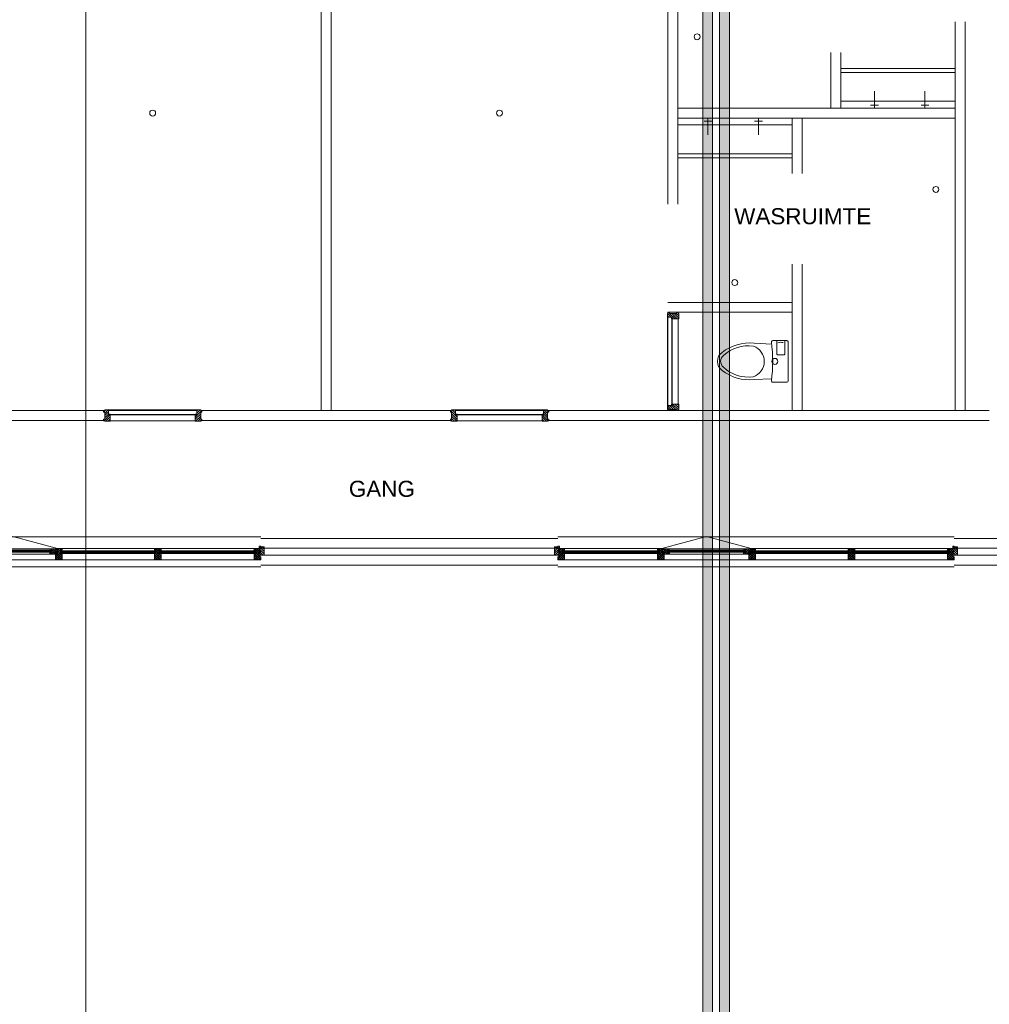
# Model space of a CAD drawing. Header units: millimetres. Extents: x -117530 to 51532, y -61772 to 24900.
# Tile 30 of 175: x -65138 to -55350, y -32701 to -22768. Entities that reach past the tile are written whole.
import ezdxf

# ---------------------------------------------------------------- set-up
doc = ezdxf.new("R2010")
doc.units = ezdxf.units.MM
doc.header["$LTSCALE"] = 254
doc.layers.get('0').update_dxf_attribs({"lineweight": 0})
for name, color, linetype, lineweight in [('HATCH_REACTORS', 7, 'Continuous', 0), ('LAYER21', 7, 'Continuous', 0), ('LAYER30', 7, 'Continuous', 0), ('LAYER31', 7, 'Continuous', 0), ('LAYER32', 7, 'Continuous', 0), ('LAYER49', 7, 'Continuous', 0), ('LAYER52', 7, 'Continuous', 0), ('LAYER74', 7, 'Continuous', 0), ('tekst', 7, 'Continuous', 0)]:
    doc.layers.add(name, color=color, linetype=linetype, lineweight=lineweight)
doc.styles.add('Arial', font='Arial')
pattern_1 = [(135, (11.314, 11.314), (11.31371, 11.31371), [])]
pattern_2 = [(45, (11.314, -11.314), (11.31371, -11.31371), [])]
pattern_3 = [(45, (17.678, -17.678), (17.67767, -17.67767), [])]
pattern_4 = [(135, (17.678, 17.678), (17.67767, 17.67767), [])]

# ---------------------------------------------------------------- blocks, each defined once
blk = doc.blocks.new('LXF---BH')
at = {"layer": 'LAYER32', "linetype": 'Continuous', "lineweight": 0}
h = blk.add_hatch(dxfattribs=at)
h.set_pattern_fill('ARKEY_normaala_23', style=0, pattern_type=2)
h.set_pattern_definition(pattern_1)
h.paths.add_polyline_path([(12, 114), (67, 114), (67, 43), (50, 43), (50, 0), (12, 0), (12, 5), (0, 5), (0, 21), (12, 21), (12, 93), (0, 93), (0, 109), (12, 109)])
at = {"layer": 'LAYER32', "color": 17, "linetype": 'Continuous', "lineweight": 0, "flags": 128}
blk.add_lwpolyline([(12, 114), (67, 114), (67, 43), (50, 43), (50, 0), (12, 0), (12, 5), (0, 5), (0, 21), (12, 21), (12, 93), (0, 93), (0, 109), (12, 109), (12, 114)], close=True, dxfattribs=at)
blk = doc.blocks.new('RXF---BH')
at = {"layer": 'LAYER32', "linetype": 'Continuous', "lineweight": 0}
h = blk.add_hatch(dxfattribs=at)
h.set_pattern_fill('ARKEY_normaala_23', style=0, pattern_type=2)
h.set_pattern_definition(pattern_1)
h.paths.add_polyline_path([(-12, 114), (-67, 114), (-67, 43), (-50, 43), (-50, 0), (-12, 0), (-12, 5), (0, 5), (0, 21), (-12, 21), (-12, 93), (0, 93), (0, 109), (-12, 109)])
at = {"layer": 'LAYER32', "color": 17, "linetype": 'Continuous', "lineweight": 0, "flags": 128}
blk.add_lwpolyline([(-12, 114), (-67, 114), (-67, 43), (-50, 43), (-50, 0), (-12, 0), (-12, 5), (0, 5), (0, 21), (-12, 21), (-12, 93), (0, 93), (0, 109), (-12, 109), (-12, 114)], close=True, dxfattribs=at)
blk = doc.blocks.new('AFVOER')
at = {"layer": 'LAYER52', "color": 1, "linetype": 'Continuous', "lineweight": 0}
blk.add_circle((0, 0), 30, dxfattribs=at)
blk = doc.blocks.new('P74A3-AB')
at = {"layer": 'LAYER74', "color": 17, "linetype": 'Continuous', "lineweight": 0}
for points in [[(0, -40), (195, -40, -0.414214), (210, -55), (210, -195, -0.414214), (195, -210, 0.067632), (-195, -210, -0.414357), (-210, -195), (-210, -55, -0.414214), (-195, -40), (0, -40)], [(210, -75), (75, -75, 0.414214), (65, -85), (65, -145, 0.414214), (75, -155), (210, -155)], [(190, -90, -0.117788), (188.9, -144.7)], [(-175, -205), (-183.7, -385.1, 0.192673), (-90.8, -707.1, 0.527564), (90.8, -707.1, 0.192673), (183.7, -385.1), (175, -205)], [(154.1, -392.2, 0.72121), (-155, -395, 0.227545), (-59.6, -693.8, 0.485792), (61.5, -691.4, 0.226853), (154.1, -392.2)]]:
    blk.add_lwpolyline(points, format="xyb", dxfattribs=at)
at = {"layer": 'LAYER52', "color": 17}
blk.add_blockref('AFVOER', (0, -175), dxfattribs=at)
blk = doc.blocks.new('H31A2-HO')
at = {"layer": 'HATCH_REACTORS', "linetype": 'Continuous', "lineweight": 0}
h = blk.add_hatch(dxfattribs=at)
h.set_pattern_fill('ARKEY_normaala_26', style=0, pattern_type=2)
h.set_pattern_definition(pattern_2)
h.paths.add_polyline_path([(0, 0), (0, 30), (9, 30), (9, 83), (0, 83), (0, 94), (9, 94), (9, 114), (50, 114), (50, 63), (67, 63), (67, 0)])
at = {"layer": 'LAYER31', "linetype": 'Continuous', "lineweight": 0}
h = blk.add_hatch(dxfattribs=at)
h.set_pattern_fill('ARKEY_normaala_23', style=0, pattern_type=2)
h.set_pattern_definition(pattern_1)
h.paths.add_polyline_path([(0, 0), (0, 30), (9, 30), (9, 83), (0, 83), (0, 94), (9, 94), (9, 114), (50, 114), (50, 63), (67, 63), (67, 0)])
at = {"layer": 'HATCH_REACTORS', "color": 1, "lineweight": 0, "flags": 128}
blk.add_lwpolyline([(0, 0), (0, 30), (9, 30), (9, 83), (0, 83), (0, 94), (9, 94), (9, 114), (50, 114), (50, 63), (67, 63), (67, 0)], close=True, dxfattribs=at)
at = {"layer": 'LAYER31', "color": 7, "linetype": 'Continuous', "lineweight": 0, "flags": 128}
blk.add_lwpolyline([(0, 0), (0, 30), (9, 30), (9, 83), (0, 83), (0, 94), (9, 94), (9, 114), (50, 114), (50, 63), (67, 63), (67, 0)], close=True, dxfattribs=at)
blk = doc.blocks.new('LYA---HO')
at = {"layer": 'LAYER31', "color": 1}
blk.add_blockref('H31A2-HO', (0, 0), dxfattribs=at)
blk = doc.blocks.new('H31GF-HO')
at = {"layer": 'HATCH_REACTORS', "linetype": 'Continuous', "lineweight": 0}
h = blk.add_hatch(dxfattribs=at)
h.set_pattern_fill('ARKEY_normaala_26', style=0, pattern_type=2)
h.set_pattern_definition(pattern_2)
h.paths.add_polyline_path([(58, 16), (51, 16), (50, 21), (47, 21), (46, 16), (43, 16), (43, 24), (38, 24), (38, 4), (7, 2), (7, 3), (4, 5), (4, 73), (17, 76), (17, 59), (58, 59)])
at = {"layer": 'LAYER31', "linetype": 'Continuous', "lineweight": 0}
h = blk.add_hatch(dxfattribs=at)
h.set_pattern_fill('ARKEY_normaala_23', style=0, pattern_type=2)
h.set_pattern_definition(pattern_1)
h.paths.add_polyline_path([(58, 16), (51, 16), (50, 21), (47, 21), (46, 16), (43, 16), (43, 24), (38, 24), (38, 4), (7, 2), (7, 3), (4, 5), (4, 73), (17, 76), (17, 59), (58, 59)])
at = {"layer": 'HATCH_REACTORS', "color": 1, "lineweight": 0, "flags": 128}
blk.add_lwpolyline([(58, 16), (51, 16), (50, 21), (47, 21), (46, 16), (43, 16), (43, 24), (38, 24), (38, 4), (7, 2), (7, 3), (4, 5), (4, 73), (17, 76), (17, 59), (58, 59)], close=True, dxfattribs=at)
at = {"layer": 'LAYER31', "color": 7, "linetype": 'Continuous', "lineweight": 0, "flags": 128}
blk.add_lwpolyline([(58, 16), (51, 16), (50, 21), (47, 21), (46, 16), (43, 16), (43, 24), (38, 24), (38, 4), (7, 2), (7, 3), (4, 5), (4, 73), (17, 76), (17, 59), (58, 59)], close=True, dxfattribs=at)
at = {"layer": 'LAYER31', "color": 4, "linetype": 'Continuous', "lineweight": 0, "flags": 128}
blk.add_lwpolyline([(43, 7), (43, 24), (38, 7), (38, 24), (43, 7), (38, 7)], dxfattribs=at)
blk = doc.blocks.new('H31AU-HO')
at = {"layer": 'HATCH_REACTORS', "linetype": 'Continuous', "lineweight": 0}
h = blk.add_hatch(dxfattribs=at)
h.set_pattern_fill('ARKEY_normaala_26', style=0, pattern_type=2)
h.set_pattern_definition(pattern_2)
h.paths.add_polyline_path([(0, 0), (0, 56), (16, 56), (16, 62), (9, 64), (9, 71), (22, 71), (22, 114), (50, 114), (50, 63), (67, 63), (67, 0)])
at = {"layer": 'LAYER31', "linetype": 'Continuous', "lineweight": 0}
h = blk.add_hatch(dxfattribs=at)
h.set_pattern_fill('ARKEY_normaala_23', style=0, pattern_type=2)
h.set_pattern_definition(pattern_1)
h.paths.add_polyline_path([(0, 0), (0, 56), (16, 56), (16, 62), (9, 64), (9, 71), (22, 71), (22, 114), (50, 114), (50, 63), (67, 63), (67, 0)])
at = {"layer": 'HATCH_REACTORS', "color": 1, "lineweight": 0, "flags": 128}
blk.add_lwpolyline([(0, 0), (0, 56), (16, 56), (16, 62), (9, 64), (9, 71), (22, 71), (22, 114), (50, 114), (50, 63), (67, 63), (67, 0)], close=True, dxfattribs=at)
at = {"layer": 'LAYER31', "color": 7, "linetype": 'Continuous', "lineweight": 0, "flags": 128}
blk.add_lwpolyline([(0, 0), (0, 56), (16, 56), (16, 62), (9, 64), (9, 71), (22, 71), (22, 114), (50, 114), (50, 63), (67, 63), (67, 0)], close=True, dxfattribs=at)
blk = doc.blocks.new('TYAC--HO')
at = {"layer": 'LAYER31', "color": 1, "xscale": -1, "rotation": 5.600800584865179e-05}
blk.add_blockref('H31AU-HO', (33.5, 0), dxfattribs=at)
blk = doc.blocks.new('TCAY--HO')
at = {"layer": 'LAYER31', "color": 1}
blk.add_blockref('H31AU-HO', (-33.5, 0), dxfattribs=at)
blk = doc.blocks.new('H31A7-HO')
at = {"layer": 'HATCH_REACTORS', "linetype": 'Continuous', "lineweight": 0}
h = blk.add_hatch(dxfattribs=at)
h.set_pattern_fill('ARKEY_normaala_26', style=0, pattern_type=2)
h.set_pattern_definition(pattern_2)
h.paths.add_polyline_path([(0, 0), (0, 63), (17, 63), (17, 114), (50, 114), (50, 63), (67, 63), (67, 0)])
at = {"layer": 'LAYER31', "linetype": 'Continuous', "lineweight": 0}
h = blk.add_hatch(dxfattribs=at)
h.set_pattern_fill('ARKEY_normaala_23', style=0, pattern_type=2)
h.set_pattern_definition(pattern_1)
h.paths.add_polyline_path([(0, 0), (0, 63), (17, 63), (17, 114), (50, 114), (50, 63), (67, 63), (67, 0)])
at = {"layer": 'HATCH_REACTORS', "color": 1, "lineweight": 0, "flags": 128}
blk.add_lwpolyline([(0, 0), (0, 63), (17, 63), (17, 114), (50, 114), (50, 63), (67, 63), (67, 0)], close=True, dxfattribs=at)
at = {"layer": 'LAYER31', "color": 7, "linetype": 'Continuous', "lineweight": 0, "flags": 128}
blk.add_lwpolyline([(0, 0), (0, 63), (17, 63), (17, 114), (50, 114), (50, 63), (67, 63), (67, 0)], close=True, dxfattribs=at)
blk = doc.blocks.new('TYAY--HO')
at = {"layer": 'LAYER31', "color": 1}
blk.add_blockref('H31A7-HO', (-33.5, 0), dxfattribs=at)
blk = doc.blocks.new('RYA---HO')
at = {"layer": 'LAYER31', "color": 17, "xscale": -1, "rotation": 5.600800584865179e-05}
blk.add_blockref('H31A2-HO', (0, 0), dxfattribs=at)
blk = doc.blocks.new('X31J6')
at = {"layer": 'LAYER31', "linetype": 'Continuous', "lineweight": 0}
h = blk.add_hatch(dxfattribs=at)
h.set_pattern_fill('ARKEY_normaala_23', style=0, pattern_type=2)
h.set_pattern_definition(pattern_1)
h.paths.add_polyline_path([(0, 0), (15, 0), (15, 25), (0, 25)])
at = {"layer": 'LAYER31', "color": 7, "linetype": 'Continuous', "lineweight": 0, "flags": 128}
blk.add_lwpolyline([(0, 0), (15, 0), (15, 25), (0, 25), (0, 0)], close=True, dxfattribs=at)
blk = doc.blocks.new('H31J4')
at = {"layer": 'HATCH_REACTORS', "linetype": 'Continuous', "lineweight": 0}
h = blk.add_hatch(dxfattribs=at)
h.set_pattern_fill('ARKEY_normaala_7', style=0, pattern_type=2)
h.set_pattern_definition(pattern_3)
h.paths.add_polyline_path([(42, 0), (47, 0), (47, 34), (42, 34)])
h = blk.add_hatch(dxfattribs=at)
h.set_pattern_fill('ARKEY_normaala_8', style=0, pattern_type=2)
h.set_pattern_definition(pattern_4)
h.paths.add_polyline_path([(42, 0), (47, 0), (47, 34), (42, 34)])
at = {"layer": 'LAYER31', "linetype": 'Continuous', "lineweight": 0}
h = blk.add_hatch(dxfattribs=at)
h.set_pattern_fill('ARKEY_normaala_23', style=0, pattern_type=2)
h.set_pattern_definition(pattern_1)
h.paths.add_polyline_path([(42, 34), (42, 0), (31, 0), (31, -9), (11, -9), (11, 0), (0, 0), (0, -9), (-37, -9), (-37, 34)])
at = {"layer": 'HATCH_REACTORS', "color": 1, "lineweight": 0, "flags": 128}
blk.add_lwpolyline([(42, 0), (47, 0), (47, 34), (42, 34), (42, 0)], close=True, dxfattribs=at)
blk.add_lwpolyline([(42, 0), (47, 0), (47, 34), (42, 34), (42, 0)], close=True, dxfattribs=at)
at = {"layer": 'LAYER31', "color": 1, "linetype": 'Continuous', "lineweight": 0}
blk.add_line((-38, -9), (-38, 100), dxfattribs=at)
at = {"layer": 'LAYER31', "color": 7, "linetype": 'Continuous', "lineweight": 0, "flags": 128}
blk.add_lwpolyline([(42, 34), (42, 0), (31, 0), (31, -9), (11, -9), (11, 0), (0, 0), (0, -9), (-37, -9), (-37, 34), (42, 34)], close=True, dxfattribs=at)
at = {"layer": 'LAYER31', "color": 4, "linetype": 'Continuous', "lineweight": 0, "flags": 128}
blk.add_lwpolyline([(42, 0), (47, 0), (47, 34), (42, 34), (42, 0)], dxfattribs=at)
blk = doc.blocks.new('EGA-31HO')
at = {"layer": 'LAYER31', "color": 1, "rotation": 90}
blk.add_blockref('H31J4', (0, 153), dxfattribs=at)
at = {"layer": 'LAYER31', "color": 1}
blk.add_blockref('X31J6', (0, 184), dxfattribs=at)
blk = doc.blocks.new('P-A29')
at = {"layer": 'HATCH_REACTORS', "linetype": 'Continuous', "lineweight": 0}
h = blk.add_hatch(dxfattribs=at)
h.set_pattern_fill('ARKEY_normaala_26', style=0, pattern_type=2)
h.set_pattern_definition(pattern_2)
h.paths.add_polyline_path([(50, 32), (50, 13), (67, 13), (67, 32)])
h = blk.add_hatch(dxfattribs=at)
h.set_pattern_fill('ARKEY_normaala_7', style=0, pattern_type=2)
h.set_pattern_definition(pattern_3)
h.paths.add_polyline_path([(67, 13), (68, 9), (54, 9), (54, 13)])
h = blk.add_hatch(dxfattribs=at)
h.set_pattern_fill('ARKEY_normaala_8', style=0, pattern_type=2)
h.set_pattern_definition(pattern_4)
h.paths.add_polyline_path([(67, 13), (68, 9), (54, 9), (54, 13)])
h = blk.add_hatch(dxfattribs=at)
h.set_pattern_fill('ARKEY_normaala_7', style=0, pattern_type=2)
h.set_pattern_definition(pattern_3)
h.paths.add_polyline_path([(1004.6, 13), (1003.6, 9), (1017.5, 9), (1017.5, 13)])
h = blk.add_hatch(dxfattribs=at)
h.set_pattern_fill('ARKEY_normaala_8', style=0, pattern_type=2)
h.set_pattern_definition(pattern_4)
h.paths.add_polyline_path([(1004.6, 13), (1003.6, 9), (1017.5, 9), (1017.5, 13)])
h = blk.add_hatch(dxfattribs=at)
h.set_pattern_fill('ARKEY_normaala_26', style=0, pattern_type=2)
h.set_pattern_definition(pattern_2)
h.paths.add_polyline_path([(1021.5, 32), (1021.5, 13), (1004.6, 13), (1004.5, 32)])
h = blk.add_hatch(dxfattribs=at)
h.set_pattern_fill('ARKEY_normaala_7', style=0, pattern_type=2)
h.set_pattern_definition(pattern_3)
h.paths.add_polyline_path([(1113.5, 13), (1113.5, 17), (1126.4, 17), (1127.4, 13)])
h = blk.add_hatch(dxfattribs=at)
h.set_pattern_fill('ARKEY_normaala_8', style=0, pattern_type=2)
h.set_pattern_definition(pattern_4)
h.paths.add_polyline_path([(1113.5, 13), (1113.5, 17), (1126.4, 17), (1127.4, 13)])
h = blk.add_hatch(dxfattribs=at)
h.set_pattern_fill('ARKEY_normaala_7', style=0, pattern_type=2)
h.set_pattern_definition(pattern_3)
h.paths.add_polyline_path([(1886.3, 13), (1886.3, 17), (1873.4, 17), (1872.4, 13)])
h = blk.add_hatch(dxfattribs=at)
h.set_pattern_fill('ARKEY_normaala_8', style=0, pattern_type=2)
h.set_pattern_definition(pattern_4)
h.paths.add_polyline_path([(1886.3, 13), (1886.3, 17), (1873.4, 17), (1872.4, 13)])
h = blk.add_hatch(dxfattribs=at)
h.set_pattern_fill('ARKEY_normaala_26', style=0, pattern_type=2)
h.set_pattern_definition(pattern_2)
h.paths.add_polyline_path([(1978.5, 32), (1978.5, 13), (1995.5, 13), (1995.5, 32)])
h = blk.add_hatch(dxfattribs=at)
h.set_pattern_fill('ARKEY_normaala_7', style=0, pattern_type=2)
h.set_pattern_definition(pattern_3)
h.paths.add_polyline_path([(1995.5, 13), (1996.5, 9), (1982.5, 9), (1982.5, 13)])
h = blk.add_hatch(dxfattribs=at)
h.set_pattern_fill('ARKEY_normaala_8', style=0, pattern_type=2)
h.set_pattern_definition(pattern_4)
h.paths.add_polyline_path([(1995.5, 13), (1996.5, 9), (1982.5, 9), (1982.5, 13)])
h = blk.add_hatch(dxfattribs=at)
h.set_pattern_fill('ARKEY_normaala_7', style=0, pattern_type=2)
h.set_pattern_definition(pattern_3)
h.paths.add_polyline_path([(2928.6, 13), (2927.6, 9), (2941.5, 9), (2941.5, 13)])
h = blk.add_hatch(dxfattribs=at)
h.set_pattern_fill('ARKEY_normaala_8', style=0, pattern_type=2)
h.set_pattern_definition(pattern_4)
h.paths.add_polyline_path([(2928.6, 13), (2927.6, 9), (2941.5, 9), (2941.5, 13)])
h = blk.add_hatch(dxfattribs=at)
h.set_pattern_fill('ARKEY_normaala_26', style=0, pattern_type=2)
h.set_pattern_definition(pattern_2)
h.paths.add_polyline_path([(2945.5, 32), (2945.5, 13), (2928.6, 13), (2928.5, 32)])
h = blk.add_hatch(dxfattribs=at)
h.set_pattern_fill('ARKEY_normaala_26', style=0, pattern_type=2)
h.set_pattern_definition(pattern_2)
h.paths.add_polyline_path([(2978.5, 32), (2978.5, 13), (2995.5, 13), (2995.5, 32)])
h = blk.add_hatch(dxfattribs=at)
h.set_pattern_fill('ARKEY_normaala_7', style=0, pattern_type=2)
h.set_pattern_definition(pattern_3)
h.paths.add_polyline_path([(2995.5, 13), (2996.5, 9), (2982.5, 9), (2982.5, 13)])
h = blk.add_hatch(dxfattribs=at)
h.set_pattern_fill('ARKEY_normaala_8', style=0, pattern_type=2)
h.set_pattern_definition(pattern_4)
h.paths.add_polyline_path([(2995.5, 13), (2996.5, 9), (2982.5, 9), (2982.5, 13)])
h = blk.add_hatch(dxfattribs=at)
h.set_pattern_fill('ARKEY_normaala_7', style=0, pattern_type=2)
h.set_pattern_definition(pattern_3)
h.paths.add_polyline_path([(3933.1, 13), (3932.1, 9), (3946, 9), (3946, 13)])
h = blk.add_hatch(dxfattribs=at)
h.set_pattern_fill('ARKEY_normaala_8', style=0, pattern_type=2)
h.set_pattern_definition(pattern_4)
h.paths.add_polyline_path([(3933.1, 13), (3932.1, 9), (3946, 9), (3946, 13)])
h = blk.add_hatch(dxfattribs=at)
h.set_pattern_fill('ARKEY_normaala_26', style=0, pattern_type=2)
h.set_pattern_definition(pattern_2)
h.paths.add_polyline_path([(3950, 32), (3950, 13), (3933.1, 13), (3933, 32)])
h = blk.add_hatch(dxfattribs=at)
h.set_pattern_fill('ARKEY_normaala_7', style=0, pattern_type=2)
h.set_pattern_definition(pattern_3)
h.paths.add_polyline_path([(54, -13), (68, -13), (67, -17), (54, -17)])
h = blk.add_hatch(dxfattribs=at)
h.set_pattern_fill('ARKEY_normaala_8', style=0, pattern_type=2)
h.set_pattern_definition(pattern_4)
h.paths.add_polyline_path([(54, -13), (68, -13), (67, -17), (54, -17)])
h = blk.add_hatch(dxfattribs=at)
h.set_pattern_fill('ARKEY_normaala_7', style=0, pattern_type=2)
h.set_pattern_definition(pattern_3)
h.paths.add_polyline_path([(1017.5, -13), (1003.6, -13), (1004.6, -17), (1017.5, -17)])
h = blk.add_hatch(dxfattribs=at)
h.set_pattern_fill('ARKEY_normaala_8', style=0, pattern_type=2)
h.set_pattern_definition(pattern_4)
h.paths.add_polyline_path([(1017.5, -13), (1003.6, -13), (1004.6, -17), (1017.5, -17)])
h = blk.add_hatch(dxfattribs=at)
h.set_pattern_fill('ARKEY_normaala_26', style=0, pattern_type=2)
h.set_pattern_definition(pattern_2)
h.paths.add_polyline_path([(1109.5, -22), (1109.5, -6), (1126.4, -6), (1126.5, -22)])
h = blk.add_hatch(dxfattribs=at)
h.set_pattern_fill('ARKEY_normaala_7', style=0, pattern_type=2)
h.set_pattern_definition(pattern_3)
h.paths.add_polyline_path([(1113.5, -6), (1113.5, -2), (1127.4, -2), (1126.4, -6)])
h = blk.add_hatch(dxfattribs=at)
h.set_pattern_fill('ARKEY_normaala_8', style=0, pattern_type=2)
h.set_pattern_definition(pattern_4)
h.paths.add_polyline_path([(1113.5, -6), (1113.5, -2), (1127.4, -2), (1126.4, -6)])
h = blk.add_hatch(dxfattribs=at)
h.set_pattern_fill('ARKEY_normaala_7', style=0, pattern_type=2)
h.set_pattern_definition(pattern_3)
h.paths.add_polyline_path([(1886.3, -6), (1886.3, -2), (1872.4, -2), (1873.4, -6)])
h = blk.add_hatch(dxfattribs=at)
h.set_pattern_fill('ARKEY_normaala_8', style=0, pattern_type=2)
h.set_pattern_definition(pattern_4)
h.paths.add_polyline_path([(1886.3, -6), (1886.3, -2), (1872.4, -2), (1873.4, -6)])
h = blk.add_hatch(dxfattribs=at)
h.set_pattern_fill('ARKEY_normaala_26', style=0, pattern_type=2)
h.set_pattern_definition(pattern_2)
h.paths.add_polyline_path([(1890.2, -22), (1890.2, -6), (1873.4, -6), (1873.2, -22)])
h = blk.add_hatch(dxfattribs=at)
h.set_pattern_fill('ARKEY_normaala_7', style=0, pattern_type=2)
h.set_pattern_definition(pattern_3)
h.paths.add_polyline_path([(1982.5, -13), (1996.5, -13), (1995.5, -17), (1982.5, -17)])
h = blk.add_hatch(dxfattribs=at)
h.set_pattern_fill('ARKEY_normaala_8', style=0, pattern_type=2)
h.set_pattern_definition(pattern_4)
h.paths.add_polyline_path([(1982.5, -13), (1996.5, -13), (1995.5, -17), (1982.5, -17)])
h = blk.add_hatch(dxfattribs=at)
h.set_pattern_fill('ARKEY_normaala_7', style=0, pattern_type=2)
h.set_pattern_definition(pattern_3)
h.paths.add_polyline_path([(2941.5, -13), (2927.6, -13), (2928.6, -17), (2941.5, -17)])
h = blk.add_hatch(dxfattribs=at)
h.set_pattern_fill('ARKEY_normaala_8', style=0, pattern_type=2)
h.set_pattern_definition(pattern_4)
h.paths.add_polyline_path([(2941.5, -13), (2927.6, -13), (2928.6, -17), (2941.5, -17)])
h = blk.add_hatch(dxfattribs=at)
h.set_pattern_fill('ARKEY_normaala_7', style=0, pattern_type=2)
h.set_pattern_definition(pattern_3)
h.paths.add_polyline_path([(2982.5, -13), (2996.5, -13), (2995.5, -17), (2982.5, -17)])
h = blk.add_hatch(dxfattribs=at)
h.set_pattern_fill('ARKEY_normaala_8', style=0, pattern_type=2)
h.set_pattern_definition(pattern_4)
h.paths.add_polyline_path([(2982.5, -13), (2996.5, -13), (2995.5, -17), (2982.5, -17)])
h = blk.add_hatch(dxfattribs=at)
h.set_pattern_fill('ARKEY_normaala_7', style=0, pattern_type=2)
h.set_pattern_definition(pattern_3)
h.paths.add_polyline_path([(3946, -13), (3932.1, -13), (3933.1, -17), (3946, -17)])
h = blk.add_hatch(dxfattribs=at)
h.set_pattern_fill('ARKEY_normaala_8', style=0, pattern_type=2)
h.set_pattern_definition(pattern_4)
h.paths.add_polyline_path([(3946, -13), (3932.1, -13), (3933.1, -17), (3946, -17)])
at = {"layer": 'LAYER31', "linetype": 'Continuous', "lineweight": 0}
h = blk.add_hatch(dxfattribs=at)
h.set_pattern_fill('ARKEY_normaala_23', style=0, pattern_type=2)
h.set_pattern_definition(pattern_1)
h.paths.add_polyline_path([(50, 32), (50, 13), (67, 13), (67, 32)])
h = blk.add_hatch(dxfattribs=at)
h.set_pattern_fill('ARKEY_normaala_23', style=0, pattern_type=2)
h.set_pattern_definition(pattern_1)
h.paths.add_polyline_path([(1021.5, 32), (1021.5, 13), (1004.6, 13), (1004.5, 32)])
h = blk.add_hatch(dxfattribs=at)
h.set_pattern_fill('ARKEY_normaala_23', style=0, pattern_type=2)
h.set_pattern_definition(pattern_1)
h.paths.add_polyline_path([(1978.5, 32), (1978.5, 13), (1995.5, 13), (1995.5, 32)])
h = blk.add_hatch(dxfattribs=at)
h.set_pattern_fill('ARKEY_normaala_23', style=0, pattern_type=2)
h.set_pattern_definition(pattern_1)
h.paths.add_polyline_path([(2945.5, 32), (2945.5, 13), (2928.6, 13), (2928.5, 32)])
h = blk.add_hatch(dxfattribs=at)
h.set_pattern_fill('ARKEY_normaala_23', style=0, pattern_type=2)
h.set_pattern_definition(pattern_1)
h.paths.add_polyline_path([(2978.5, 32), (2978.5, 13), (2995.5, 13), (2995.5, 32)])
h = blk.add_hatch(dxfattribs=at)
h.set_pattern_fill('ARKEY_normaala_23', style=0, pattern_type=2)
h.set_pattern_definition(pattern_1)
h.paths.add_polyline_path([(3950, 32), (3950, 13), (3933.1, 13), (3933, 32)])
h = blk.add_hatch(dxfattribs=at)
h.set_pattern_fill('ARKEY_normaala_23', style=0, pattern_type=2)
h.set_pattern_definition(pattern_1)
h.paths.add_polyline_path([(1109.5, -22), (1109.5, -6), (1126.4, -6), (1126.5, -22)])
h = blk.add_hatch(dxfattribs=at)
h.set_pattern_fill('ARKEY_normaala_23', style=0, pattern_type=2)
h.set_pattern_definition(pattern_1)
h.paths.add_polyline_path([(1890.2, -22), (1890.2, -6), (1873.4, -6), (1873.2, -22)])
at = {"layer": 'HATCH_REACTORS', "color": 1, "lineweight": 0, "flags": 128}
for points in [[(50, 32), (50, 13), (67, 13), (67, 32)], [(67, 13), (68, 9), (54, 9), (54, 13), (67, 13)], [(67, 13), (68, 9), (54, 9), (54, 13), (67, 13)], [(54, 9), (1017.5, 9), (1017.5, 5), (54, 5)], [(1004.6, 13), (1003.6, 9), (1017.5, 9), (1017.5, 13), (1004.6, 13)], [(1004.6, 13), (1003.6, 9), (1017.5, 9), (1017.5, 13), (1004.6, 13)], [(1021.5, 32), (1021.5, 13), (1004.6, 13), (1004.5, 32)], [(1113.5, 13), (1113.5, 17), (1126.4, 17), (1127.4, 13), (1113.5, 13)], [(1113.5, 13), (1113.5, 17), (1126.4, 17), (1127.4, 13), (1113.5, 13)], [(1113.5, 13), (1886.3, 13), (1886.3, 9), (1113.5, 9)], [(1113.5, 2), (1886.3, 2), (1886.3, -2), (1113.5, -2)], [(1886.3, 13), (1886.3, 17), (1873.4, 17), (1872.4, 13), (1886.3, 13)], [(1886.3, 13), (1886.3, 17), (1873.4, 17), (1872.4, 13), (1886.3, 13)], [(1978.5, 32), (1978.5, 13), (1995.5, 13), (1995.5, 32)], [(1995.5, 13), (1996.5, 9), (1982.5, 9), (1982.5, 13), (1995.5, 13)], [(1995.5, 13), (1996.5, 9), (1982.5, 9), (1982.5, 13), (1995.5, 13)], [(1982.5, 9), (2941.5, 9), (2941.5, 5), (1982.5, 5)], [(2928.6, 13), (2927.6, 9), (2941.5, 9), (2941.5, 13), (2928.6, 13)], [(2928.6, 13), (2927.6, 9), (2941.5, 9), (2941.5, 13), (2928.6, 13)], [(2945.5, 32), (2945.5, 13), (2928.6, 13), (2928.5, 32)], [(2978.5, 32), (2978.5, 13), (2995.5, 13), (2995.5, 32)], [(2995.5, 13), (2996.5, 9), (2982.5, 9), (2982.5, 13), (2995.5, 13)], [(2995.5, 13), (2996.5, 9), (2982.5, 9), (2982.5, 13), (2995.5, 13)], [(2982.5, 9), (3946, 9), (3946, 5), (2982.5, 5)], [(3933.1, 13), (3932.1, 9), (3946, 9), (3946, 13), (3933.1, 13)], [(3933.1, 13), (3932.1, 9), (3946, 9), (3946, 13), (3933.1, 13)], [(3950, 32), (3950, 13), (3933.1, 13), (3933, 32)], [(54, -13), (1017.5, -13), (1017.5, -7), (54, -7)], [(54, -13), (68, -13), (67, -17), (54, -17), (54, -13)], [(54, -13), (68, -13), (67, -17), (54, -17), (54, -13)], [(1017.5, -13), (1003.6, -13), (1004.6, -17), (1017.5, -17), (1017.5, -13)], [(1017.5, -13), (1003.6, -13), (1004.6, -17), (1017.5, -17), (1017.5, -13)], [(1109.5, -22), (1109.5, -6), (1126.4, -6), (1126.5, -22)], [(1113.5, -6), (1113.5, -2), (1127.4, -2), (1126.4, -6), (1113.5, -6)], [(1113.5, -6), (1113.5, -2), (1127.4, -2), (1126.4, -6), (1113.5, -6)], [(1886.3, -6), (1886.3, -2), (1872.4, -2), (1873.4, -6), (1886.3, -6)], [(1886.3, -6), (1886.3, -2), (1872.4, -2), (1873.4, -6), (1886.3, -6)], [(1890.2, -22), (1890.2, -6), (1873.4, -6), (1873.2, -22)], [(1982.5, -13), (2941.5, -13), (2941.5, -7), (1982.5, -7)], [(1982.5, -13), (1996.5, -13), (1995.5, -17), (1982.5, -17), (1982.5, -13)], [(1982.5, -13), (1996.5, -13), (1995.5, -17), (1982.5, -17), (1982.5, -13)], [(2941.5, -13), (2927.6, -13), (2928.6, -17), (2941.5, -17), (2941.5, -13)], [(2941.5, -13), (2927.6, -13), (2928.6, -17), (2941.5, -17), (2941.5, -13)], [(2982.5, -13), (3946, -13), (3946, -7), (2982.5, -7)], [(2982.5, -13), (2996.5, -13), (2995.5, -17), (2982.5, -17), (2982.5, -13)], [(2982.5, -13), (2996.5, -13), (2995.5, -17), (2982.5, -17), (2982.5, -13)], [(3946, -13), (3932.1, -13), (3933.1, -17), (3946, -17), (3946, -13)], [(3946, -13), (3932.1, -13), (3933.1, -17), (3946, -17), (3946, -13)]]:
    blk.add_lwpolyline(points, close=True, dxfattribs=at)
at = {"layer": 'LAYER21', "color": 4, "linetype": 'Continuous', "lineweight": 0}
for p, q in [((0, 150), (4000, 150)), ((0, -150), (4000, -150))]:
    blk.add_line(p, q, dxfattribs=at)
at = {"layer": 'LAYER31', "color": 4, "linetype": 'Continuous', "lineweight": 0}
for p, q in [((1949.5, 34), (1500, 156.3)), ((50, 34), (1021.5, 34)), ((54, 9), (1017.5, 9)), ((54, 5), (54, 9)), ((54, 5), (1017.5, 5)), ((1017.5, 5), (1017.5, 9)), ((1109.5, 30), (1890.8, 30)), ((1113.5, 13), (1886.3, 13)), ((1113.5, 9), (1113.5, 13)), ((1113.5, 9), (1886.3, 9)), ((1113.5, 2), (1886.3, 2)), ((1113.5, -2), (1113.5, 2)), ((1126.4, 17), (1873.4, 17)), ((1886.3, 9), (1886.3, 13)), ((1886.3, -2), (1886.3, 2)), ((1978.5, 34), (2945.5, 34)), ((1982.5, 9), (2941.5, 9)), ((1982.5, 5), (1982.5, 9)), ((1982.5, 5), (2941.5, 5)), ((2941.5, 5), (2941.5, 9)), ((2978.5, 34), (3950, 34)), ((2982.5, 9), (3946, 9)), ((2982.5, 5), (2982.5, 9)), ((2982.5, 5), (3946, 5)), ((3946, 5), (3946, 9)), ((54, -7), (1017.5, -7)), ((54, -13), (54, -7)), ((54, -13), (1017.5, -13)), ((67, -17), (1017.5, -17)), ((67, -80), (1004.5, -80)), ((1017.5, -13), (1017.5, -7)), ((1071.5, -80), (1928.5, -80)), ((1109.5, -24), (1890.8, -24)), ((1113.5, -2), (1886.3, -2)), ((1126.5, -22), (1873.2, -22)), ((1982.5, -7), (2941.5, -7)), ((1982.5, -13), (1982.5, -7)), ((1982.5, -13), (2941.5, -13)), ((1995.5, -17), (2941.5, -17)), ((1995.5, -80), (2928.5, -80)), ((2941.5, -13), (2941.5, -7)), ((2982.5, -7), (3946, -7)), ((2982.5, -13), (2982.5, -7)), ((2982.5, -13), (3946, -13)), ((2995.5, -17), (3946, -17)), ((2995.5, -80), (3933, -80)), ((3946, -13), (3946, -7))]:
    blk.add_line(p, q, dxfattribs=at)
at = {"layer": 'LAYER31', "color": 4, "linetype": 'Continuous', "lineweight": 0, "flags": 128}
for points in [[(1050.5, 34), (1050.5, 34), (1500, 156.3)], [(67, 13), (68, 9), (54, 9), (54, 13), (67, 13)], [(54, -7), (54, 5), (66, 5), (66, -7), (54, -7)], [(1004.6, 13), (1003.6, 9), (1017.5, 9), (1017.5, 13), (1004.6, 13)], [(1017.5, -7), (1017.5, 5), (1005.6, 5), (1005.6, -7), (1017.5, -7)], [(1113.5, 13), (1113.5, 17), (1126.4, 17), (1127.4, 13), (1113.5, 13)], [(1113.5, 2), (1113.5, 9), (1123.4, 9), (1123.4, 2), (1113.5, 2)], [(1886.3, 13), (1886.3, 17), (1873.4, 17), (1872.4, 13), (1886.3, 13)], [(1886.3, 2), (1886.3, 9), (1876.3, 9), (1876.3, 2), (1886.3, 2)], [(1995.5, 13), (1996.5, 9), (1982.5, 9), (1982.5, 13), (1995.5, 13)], [(1982.5, -7), (1982.5, 5), (1994.5, 5), (1994.5, -7), (1982.5, -7)], [(2928.6, 13), (2927.6, 9), (2941.5, 9), (2941.5, 13), (2928.6, 13)], [(2941.5, -7), (2941.5, 5), (2929.6, 5), (2929.6, -7), (2941.5, -7)], [(2995.5, 13), (2996.5, 9), (2982.5, 9), (2982.5, 13), (2995.5, 13)], [(2982.5, -7), (2982.5, 5), (2994.5, 5), (2994.5, -7), (2982.5, -7)], [(3933.1, 13), (3932.1, 9), (3946, 9), (3946, 13), (3933.1, 13)], [(3946, -7), (3946, 5), (3934.1, 5), (3934.1, -7), (3946, -7)], [(54, -13), (68, -13), (67, -17), (54, -17), (54, -13)], [(1017.5, -13), (1003.6, -13), (1004.6, -17), (1017.5, -17), (1017.5, -13)], [(1113.5, -6), (1113.5, -2), (1127.4, -2), (1126.4, -6), (1113.5, -6)], [(1886.3, -6), (1886.3, -2), (1872.4, -2), (1873.4, -6), (1886.3, -6)], [(1982.5, -13), (1996.5, -13), (1995.5, -17), (1982.5, -17), (1982.5, -13)], [(2941.5, -13), (2927.6, -13), (2928.6, -17), (2941.5, -17), (2941.5, -13)], [(2982.5, -13), (2996.5, -13), (2995.5, -17), (2982.5, -17), (2982.5, -13)], [(3946, -13), (3932.1, -13), (3933.1, -17), (3946, -17), (3946, -13)]]:
    blk.add_lwpolyline(points, dxfattribs=at)
at = {"layer": 'LAYER31', "color": 7, "linetype": 'Continuous', "lineweight": 0, "flags": 128}
for points in [[(50, 32), (50, 13), (67, 13), (67, 32)], [(1021.5, 32), (1021.5, 13), (1004.6, 13), (1004.5, 32)], [(1978.5, 32), (1978.5, 13), (1995.5, 13), (1995.5, 32)], [(2945.5, 32), (2945.5, 13), (2928.6, 13), (2928.5, 32)], [(2978.5, 32), (2978.5, 13), (2995.5, 13), (2995.5, 32)], [(3950, 32), (3950, 13), (3933.1, 13), (3933, 32)], [(1109.5, -22), (1109.5, -6), (1126.4, -6), (1126.5, -22)], [(1890.2, -22), (1890.2, -6), (1873.4, -6), (1873.2, -22)]]:
    blk.add_lwpolyline(points, close=True, dxfattribs=at)
at = {"layer": 'LAYER31', "color": 1}
for name, p in [('EGA-31HO', (0, -150)), ('LYA---HO', (0, -80)), ('TYAC--HO', (1038, -80)), ('TCAY--HO', (1962, -80)), ('TYAY--HO', (2962, -80)), ('RYA---HO', (4000, -80))]:
    blk.add_blockref(name, p, dxfattribs=at)
at = {"layer": 'LAYER31', "color": 1, "rotation": 270}
blk.add_blockref('H31GF-HO', (1050.5, 34), dxfattribs=at)
at = {"layer": 'LAYER31', "color": 1, "xscale": -1, "rotation": 90}
blk.add_blockref('H31GF-HO', (1949.5, 34), dxfattribs=at)
at = {"layer": 'LAYER31', "color": 1, "xscale": -1}
blk.add_blockref('EGA-31HO', (4000, -150), dxfattribs=at)
blk = doc.blocks.new('Group-110-1')
at = {"layer": 'tekst', "color": 1, "char_height": 162, "attachment_point": 7, "line_spacing_factor": 1.338688, "style": 'Arial'}
for s, insert in [('WASRUIMTE', (-109556.8, -16161.4, -28800)), ('GANG', (-113446.8, -18911.4, -28800))]:
    blk.add_mtext(s, dxfattribs=dict(at, insert=insert))

msp = doc.modelspace()

# ---------------------------------------------------------------- hatches: boundary and pattern name
at = {"layer": 'HATCH_REACTORS', "linetype": 'Continuous', "lineweight": 0}
for points in [[(-58243.2, -40062.1), (-58243.2, -1302.1), (-58143.2, -1302.1), (-58143.2, -40062.1)], [(-58073.2, -40062.1), (-58073.2, -1302.1), (-57973.2, -1302.1), (-57973.2, -40062.1)]]:
    msp.add_hatch(color=7, dxfattribs=at).paths.add_polyline_path(points)

# ---------------------------------------------------------------- linework, layer by layer
at = {"color": 3, "linetype": 'Continuous', "lineweight": 0, "flags": 128}
msp.add_lwpolyline([(-64468.2, 15727.9), (51531.8, 15727.9), (51531.8, -61772.1), (-64468.2, -61772.1)], close=True, dxfattribs=at)
at = {"layer": 'HATCH_REACTORS', "color": 2, "lineweight": 0, "flags": 128}
for points in [[(-58243.2, -40062.1), (-58243.2, -1302.1), (-58143.2, -1302.1), (-58143.2, -40062.1)], [(-58073.2, -40062.1), (-58073.2, -1302.1), (-57973.2, -1302.1), (-57973.2, -40062.1)]]:
    msp.add_lwpolyline(points, close=True, dxfattribs=at)
at = {"layer": 'LAYER21', "color": 2, "linetype": 'Continuous', "lineweight": 0}
for p, q in [((-62095, -26710, -28800), (-62095, -20710, -28800)), ((-61995, -26710, -28800), (-61995, -20710, -28800)), ((-58595, -20710, -28800), (-58595, -24630, -28800)), ((-58495, -20710, -28800), (-58495, -24630, -28800)), ((-55695, -26710, -28800), (-55695, -22790, -28800)), ((-55595, -26710, -28800), (-55595, -22790, -28800)), ((-56950, -23100, -28800), (-56950, -23659, -28800)), ((-56850, -23100, -28800), (-56850, -23659, -28800)), ((-55695, -23260, -28800), (-56849, -23260, -28800)), ((-55695, -23300, -28800), (-56849, -23300, -28800)), ((-55695, -23590, -28800), (-56849, -23590, -28800)), ((-55695, -23660, -28800), (-58495, -23660, -28800)), ((-55695, -23760, -28800), (-58495, -23760, -28800)), ((-58495, -23830, -28800), (-57341, -23830, -28800)), ((-57340, -24320, -28800), (-57340, -23761, -28800)), ((-57240, -24320, -28800), (-57240, -23761, -28800)), ((-58495, -24120, -28800), (-57341, -24120, -28800)), ((-58495, -24160, -28800), (-57341, -24160, -28800)), ((-57340, -26710, -28800), (-57340, -25235, -28800)), ((-57240, -26710, -28800), (-57240, -25235, -28800)), ((-58595, -25620, -28800), (-57341, -25620, -28800)), ((-58595, -25720, -28800), (-57341, -25720, -28800)), ((-69700, -26710, -28800), (-64290, -26710, -28800)), ((-63300, -26710, -28800), (-60790, -26710, -28800)), ((-59800, -26710, -28800), (-55351, -26710, -28800)), ((-69700, -26810, -28800), (-64290, -26810, -28800)), ((-63300, -26810, -28800), (-60790, -26810, -28800)), ((-59800, -26810, -28800), (-55351, -26810, -28800)), ((-59705, -28000, -28800), (-62705, -28000, -28800)), ((-53455, -28000, -28800), (-55705, -28000, -28800)), ((-59705, -28100, -28800), (-62705, -28100, -28800)), ((-53455, -28100, -28800), (-55705, -28100, -28800)), ((-59705, -28170, -28800), (-62705, -28170, -28800)), ((-53455, -28170, -28800), (-55705, -28170, -28800)), ((-59705, -28270, -28800), (-62705, -28270, -28800)), ((-53455, -28270, -28800), (-55705, -28270, -28800))]:
    msp.add_line(p, q, dxfattribs=at)
at = {"layer": 'LAYER31', "color": 2, "linetype": 'Continuous', "lineweight": 0}
for p, q in [((-58600, -26660, -28800), (-58600, -25770, -28800)), ((-58595, -25770, -28800), (-58555, -25770, -28800)), ((-58555, -25770, -28800), (-58549, -25770, -28800)), ((-58550, -26660, -28800), (-58550, -25770, -28800)), ((-58490, -26645, -28800), (-58490, -25789, -28800)), ((-64240, -26705, -28800), (-63350, -26705, -28800)), ((-64240, -26710, -28800), (-64240, -26750, -28800)), ((-63350, -26710, -28800), (-63350, -26750, -28800)), ((-59850, -26705, -28800), (-60740, -26705, -28800)), ((-60740, -26710, -28800), (-60740, -26750, -28800)), ((-59850, -26710, -28800), (-59850, -26750, -28800)), ((-58595, -26660, -28800), (-58555, -26660, -28800)), ((-58555, -26660, -28800), (-58549, -26660, -28800)), ((-64240, -26750, -28800), (-64240, -26756, -28800)), ((-64240, -26755, -28800), (-63350, -26755, -28800)), ((-64225, -26815, -28800), (-63369, -26815, -28800)), ((-63350, -26750, -28800), (-63350, -26756, -28800)), ((-60740, -26750, -28800), (-60740, -26756, -28800)), ((-59850, -26755, -28800), (-60740, -26755, -28800)), ((-59865, -26815, -28800), (-60721, -26815, -28800)), ((-59850, -26750, -28800), (-59850, -26756, -28800))]:
    msp.add_line(p, q, dxfattribs=at)
at = {"layer": 'LAYER49', "color": 2, "linetype": 'Continuous', "lineweight": 0}
for p, q in [((-58595, -26660, -28800), (-58595, -25774, -28800)), ((-58555, -26660, -28800), (-58555, -25774, -28800)), ((-64240, -26710, -28800), (-63354, -26710, -28800)), ((-59850, -26710, -28800), (-60736, -26710, -28800)), ((-64240, -26750, -28800), (-63354, -26750, -28800)), ((-59850, -26750, -28800), (-60736, -26750, -28800))]:
    msp.add_line(p, q, dxfattribs=at)
at = {"layer": 'LAYER52', "color": 2, "linetype": 'Continuous', "lineweight": 0}
for centre in [(-58300, -22940, -28800), (-63795, -23710, -28800), (-60295, -23710, -28800), (-55890, -24480, -28800), (-57920, -25420, -28800)]:
    msp.add_circle(centre, 30, dxfattribs=at)
at = {"layer": 'LAYER74', "color": 2, "linetype": 'Continuous', "lineweight": 0}
for p, q in [((-56510, -23660, -28800), (-56510, -23490, -28800)), ((-56000, -23660, -28800), (-56000, -23490, -28800)), ((-56550, -23630, -28800), (-56470, -23630, -28800)), ((-56040, -23630, -28800), (-55960, -23630, -28800)), ((-58150, -23790, -28800), (-58230, -23790, -28800)), ((-58190, -23760, -28800), (-58190, -23930, -28800)), ((-57640, -23790, -28800), (-57720, -23790, -28800)), ((-57680, -23760, -28800), (-57680, -23930, -28800))]:
    msp.add_line(p, q, dxfattribs=at)

# ---------------------------------------------------------------- block references
at = {"layer": 'LAYER30', "color": 2}
for p in [(-66705, -28136.3, -28800), (-59705, -28136.3, -28800)]:
    msp.add_blockref('P-A29', p, dxfattribs=at)
at = {"layer": 'LAYER32', "color": 2, "xscale": -1}
for name, p, rotation in [('RXF---BH', (-58600, -25720, -28800), 270), ('LXF---BH', (-64290, -26705, -28800), 180.000006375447), ('RXF---BH', (-63298, -26705, -28800), 180.000006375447), ('LXF---BH', (-58600, -26712, -28800), 270)]:
    msp.add_blockref(name, p, dxfattribs=dict(at, rotation=rotation))
at = {"layer": 'LAYER32', "color": 2, "rotation": 179.9999949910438}
for name, p in [('RXF---BH', (-60790, -26705, -28800)), ('LXF---BH', (-59798, -26705, -28800))]:
    msp.add_blockref(name, p, dxfattribs=at)
at = {"layer": 'LAYER74', "color": 2, "xscale": -1, "rotation": 270}
msp.add_blockref('P74A3-AB', (-57340.2, -26215, -28800), dxfattribs=at)
at = {"layer": 'tekst', "color": 3}
msp.add_blockref('Group-110-1', (51631.8, -8672.1), dxfattribs=at)

doc.saveas('drawing.dxf')
